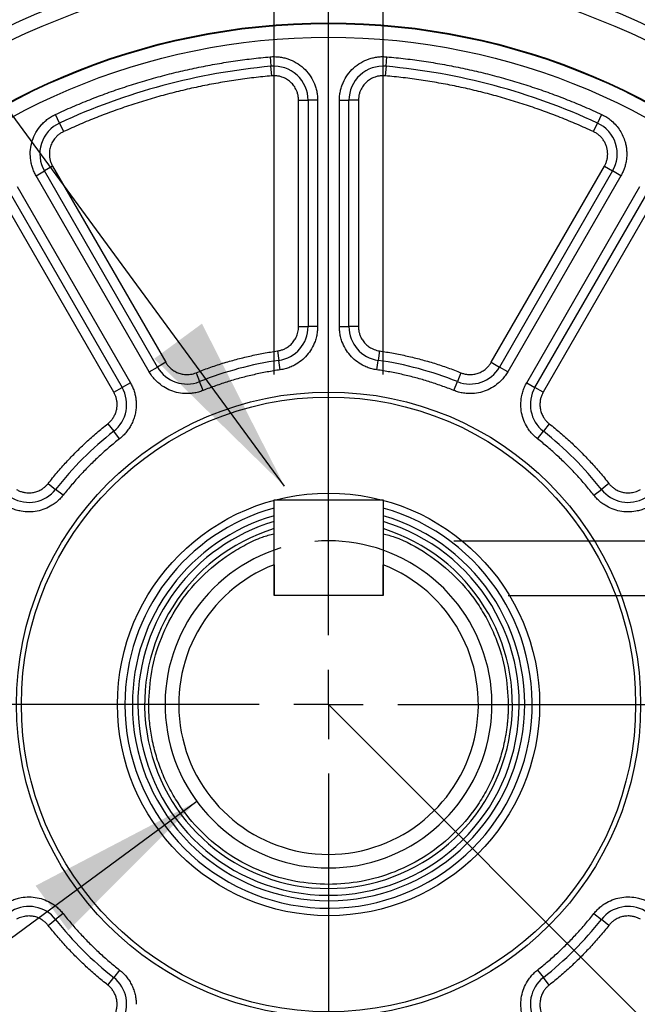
# Model space of a CAD drawing. Header units: millimetres. Extents: x 0 to 1118, y 0 to 864.
# Tile 6 of 30: x 302 to 348, y 220 to 292. Entities that reach past the tile are written whole.
import ezdxf

# ---------------------------------------------------------------- set-up
doc = ezdxf.new("R2010")
doc.units = ezdxf.units.MM
doc.header["$LTSCALE"] = 4
doc.linetypes.add('CENTERX2', pattern=[20.32, 12.7, -2.54, 2.54, -2.54])
doc.linetypes.add('HIDDEN', pattern=[1.905, 1.27, -0.635])
doc.layers.add('CENTER', color=40, linetype='CENTERX2')
doc.layers.add('HIDDEN', color=102, linetype='HIDDEN')
doc.layers.add('DIMENSIONS', color=140, linetype='Continuous', lineweight=25)
doc.layers.add('TEXT', color=140, linetype='Continuous', lineweight=25)
doc.styles.add('SLDTEXTSTYLE0', font='TXT', dxfattribs={"width": 0.7})
doc.dimstyles.new('SLDDIMSTYLE0', dxfattribs={"dimtxt": 8.632031, "dimasz": 13.208, "dimexe": 0, "dimexo": 0.0625, "dimgap": 2.158008, "dimtad": 0, "dimtih": 1, "dimtoh": 1, "dimrnd": 1e-09, "dimzin": 4, "dimdsep": 46, "dimtxsty": 'SLDTEXTSTYLE0', "dimsah": 1, "dimcen": 0.09, "dimadec": 0, "dimazin": 1, "dimtfac": 1, "dimtmove": 0, "dimatfit": 0, "dimfxl": 0, "dimfrac": 2, "dimtolj": 1, "dimtzin": 12, "dimarcsym": 0})
doc.dimstyles.new('SLDDIMSTYLE1', dxfattribs={"dimtxt": 8.632031, "dimasz": 13.208, "dimexe": 0, "dimexo": 0.0625, "dimgap": 2.158008, "dimtad": 0, "dimtih": 1, "dimtoh": 1, "dimrnd": 1e-09, "dimzin": 4, "dimdsep": 46, "dimtxsty": 'SLDTEXTSTYLE0', "dimsah": 1, "dimcen": 0, "dimadec": 0, "dimazin": 1, "dimtol": 1, "dimtp": 0.5, "dimtm": 0.5, "dimtfac": 1, "dimtofl": 0, "dimtmove": 0, "dimatfit": 3, "dimfxl": 0, "dimfrac": 2, "dimtolj": 1, "dimarcsym": 0})
doc.dimstyles.new('SLDDIMSTYLE2', dxfattribs={"dimtxt": 8.632031, "dimasz": 13.208, "dimexe": 0, "dimexo": 0.0625, "dimgap": 2.158008, "dimtad": 0, "dimtih": 1, "dimtoh": 1, "dimrnd": 1e-09, "dimzin": 4, "dimdsep": 46, "dimtxsty": 'SLDTEXTSTYLE0', "dimsah": 1, "dimcen": 0.09, "dimadec": 0, "dimazin": 1, "dimtol": 1, "dimtm": 0.036, "dimtfac": 1, "dimtdec": 3, "dimtmove": 0, "dimatfit": 0, "dimfxl": 0, "dimfrac": 2, "dimtolj": 1, "dimtzin": 0, "dimarcsym": 0})
doc.dimstyles.new('SLDDIMSTYLE3', dxfattribs={"dimtxt": 8.632031, "dimasz": 13.208, "dimexe": 0, "dimexo": 0.0625, "dimgap": 2.158008, "dimtad": 0, "dimtih": 1, "dimtoh": 1, "dimrnd": 1e-09, "dimzin": 4, "dimdsep": 46, "dimtxsty": 'SLDTEXTSTYLE0', "dimsah": 1, "dimcen": 0, "dimadec": 0, "dimazin": 1, "dimtfac": 1, "dimtofl": 0, "dimtmove": 0, "dimatfit": 3, "dimfxl": 0, "dimfrac": 2, "dimtolj": 1, "dimtzin": 12, "dimarcsym": 0})
doc.dimstyles.new('SLDDIMSTYLE6', dxfattribs={"dimtxt": 8.632031, "dimasz": 13.208, "dimexe": 0, "dimexo": 0.0625, "dimgap": 2.158008, "dimtad": 0, "dimtih": 1, "dimtoh": 1, "dimrnd": 1e-09, "dimzin": 4, "dimdsep": 46, "dimtxsty": 'SLDTEXTSTYLE0', "dimsah": 1, "dimcen": 0, "dimadec": 0, "dimazin": 1, "dimtol": 1, "dimtm": 0.018, "dimtfac": 1, "dimtdec": 3, "dimtofl": 0, "dimtmove": 0, "dimatfit": 3, "dimfxl": 0, "dimfrac": 2, "dimtolj": 1, "dimtzin": 0, "dimarcsym": 0})
doc.dimstyles.new('SLDDIMSTYLE7', dxfattribs={"dimtxt": 8.632031, "dimasz": 13.208, "dimexe": 0, "dimexo": 0.0625, "dimgap": 2.158008, "dimtad": 0, "dimtih": 1, "dimtoh": 1, "dimrnd": 1e-09, "dimzin": 4, "dimdsep": 46, "dimtxsty": 'SLDTEXTSTYLE0', "dimsah": 1, "dimcen": 0, "dimadec": 0, "dimazin": 1, "dimtol": 1, "dimtm": 0.025, "dimtfac": 1, "dimtdec": 3, "dimtofl": 0, "dimtmove": 0, "dimatfit": 3, "dimfxl": 0, "dimfrac": 2, "dimtolj": 1, "dimtzin": 0, "dimarcsym": 0})
doc.dimstyles.new('SLDDIMSTYLE8', dxfattribs={"dimtxt": 8.632031, "dimasz": 13.208, "dimexe": 0, "dimexo": 0.0625, "dimgap": 2.158008, "dimtad": 0, "dimtih": 1, "dimtoh": 1, "dimrnd": 1e-09, "dimzin": 4, "dimdsep": 46, "dimtxsty": 'SLDTEXTSTYLE0', "dimsah": 1, "dimcen": 0.09, "dimadec": 0, "dimazin": 1, "dimtol": 1, "dimtp": 0.036, "dimtfac": 1, "dimtdec": 3, "dimtmove": 0, "dimatfit": 0, "dimfxl": 0, "dimfrac": 2, "dimtolj": 1, "dimtzin": 0, "dimarcsym": 0})
doc.dimstyles.new('SLDDIMSTYLE9', dxfattribs={"dimtxt": 0.18, "dimasz": 13.208, "dimexe": 0, "dimexo": 0.0625, "dimgap": 0, "dimtad": 0, "dimtih": 1, "dimtoh": 1, "dimdec": 0, "dimrnd": 1e-09, "dimzin": 0, "dimdsep": 46, "dimtxsty": 'Standard', "dimsah": 1, "dimcen": 0.09, "dimadec": 0, "dimazin": 0, "dimtfac": 13.208, "dimtdec": 0, "dimtofl": 0, "dimtmove": 0, "dimatfit": 3, "dimfxl": 0, "dimfrac": 2, "dimtolj": 1, "dimtzin": 0, "dimarcsym": 0})

# ---------------------------------------------------------------- blocks, each defined once
blk = doc.blocks.new('_D')
at = {"layer": 'DIMENSIONS'}
for p, q in [((424.449, 277.947), (399.049, 277.947)), ((399.049, 277.947), (399.049, 254.12)), ((440.007, 277.947), (437.108, 277.947)), ((437.108, 277.947), (437.108, 264.228)), ((465.658, 277.947), (468.557, 277.947)), ((468.557, 277.947), (468.557, 264.228)), ((437.108, 264.228), (440.007, 264.228)), ((468.557, 264.228), (465.658, 264.228)), ((334.139, 254.12), (411.749, 254.12)), ((338.139, 250.12), (411.749, 250.12)), ((399.049, 250.12), (399.049, 224.72))]:
    blk.add_line(p, q, dxfattribs=at)
for points in [[(399.049, 254.12), (401.081, 267.328), (397.017, 267.328)], [(399.049, 250.12), (397.017, 236.912), (401.081, 236.912)]]:
    blk.add_solid(points, dxfattribs=at)
at = {"layer": 'DIMENSIONS', "char_height": 8.4667, "attachment_point": 1, "style": 'SLDTEXTSTYLE0'}
for s, insert in [('4.00', (440.007, 290.794)), ('0.16', (440.007, 275.142))]:
    blk.add_mtext(s, dxfattribs=dict(at, insert=insert))
blk = doc.blocks.new('_D_1')
at = {"layer": 'DIMENSIONS'}
for p, q in [((361.189, 179.333), (389.731, 129.896)), ((286.922, 142.432), (284.023, 142.432)), ((284.023, 142.432), (284.023, 128.712)), ((347.458, 142.432), (350.357, 142.432)), ((350.357, 142.432), (350.357, 128.712)), ((389.731, 129.896), (367.506, 129.896)), ((284.023, 128.712), (286.922, 128.712)), ((350.357, 128.712), (347.458, 128.712))]:
    blk.add_line(p, q, dxfattribs=at)
blk.add_solid([(361.189, 179.333), (366.033, 166.879), (369.552, 168.911)], dxfattribs=at)
at = {"layer": 'DIMENSIONS', "char_height": 8.4667, "attachment_point": 1, "style": 'SLDTEXTSTYLE0'}
for s, insert in [('±0.50', (326.27, 155.278)), ('%%c', (273.224, 155.278)), ('145.00', (286.257, 155.278)), ('±0.02', (312.573, 139.626)), ('5.71', (286.922, 139.626)), ('B.C.', (305.266, 123.975))]:
    blk.add_mtext(s, dxfattribs=dict(at, insert=insert))
blk = doc.blocks.new('_D_3')
at = {"layer": 'DIMENSIONS'}
for p, q in [((320.939, 266.32), (320.939, 386.962)), ((328.939, 266.32), (328.939, 386.962)), ((320.939, 374.262), (295.539, 374.262)), ((328.939, 374.262), (353.052, 374.262))]:
    blk.add_line(p, q, dxfattribs=at)
for points in [[(320.939, 374.262), (307.731, 376.294), (307.731, 372.23)], [(328.939, 374.262), (342.147, 372.23), (342.147, 376.294)]]:
    blk.add_solid(points, dxfattribs=at)
at = {"layer": 'DIMENSIONS', "attachment_point": 1, "style": 'SLDTEXTSTYLE0'}
for s, insert, char_height in [('0.000', (383.83, 392.036), 8.4667), ('8.00', (353.052, 385.799), 8.4667), ('0.036', (383.83, 380.747), 8.4667), ('-', (378.703, 380.747), 8.467), ('[0.31] KEY', (353.969, 367.028), 8.4667)]:
    blk.add_mtext(s, dxfattribs=dict(at, insert=insert, char_height=char_height))
blk = doc.blocks.new('_D_4')
at = {"layer": 'DIMENSIONS'}
for p, q in [((389.326, 293.7), (419.352, 317.754)), ((419.352, 317.754), (441.577, 317.754)), ((455.445, 307.649), (452.547, 307.649)), ((452.547, 307.649), (452.547, 293.929)), ((481.096, 307.649), (483.995, 307.649)), ((483.995, 307.649), (483.995, 293.929)), ((452.547, 293.929), (455.445, 293.929)), ((483.995, 293.929), (481.096, 293.929))]:
    blk.add_line(p, q, dxfattribs=at)
blk.add_solid([(389.326, 293.7), (400.905, 300.372), (398.364, 303.544)], dxfattribs=at)
at = {"layer": 'DIMENSIONS', "char_height": 8.4667, "attachment_point": 1, "style": 'SLDTEXTSTYLE0'}
for s, insert in [('4X', (460.815, 331.784)), ('R82.50', (447.927, 320.495)), ('3.25', (455.445, 304.844))]:
    blk.add_mtext(s, dxfattribs=dict(at, insert=insert))
blk = doc.blocks.new('_D_7')
at = {"layer": 'DIMENSIONS'}
for p, q in [((315.274, 235.007), (267.958, 200.185)), ((267.958, 200.185), (218.598, 200.185))]:
    blk.add_line(p, q, dxfattribs=at)
blk.add_solid([(315.274, 235.007), (303.432, 228.815), (305.84, 225.542)], dxfattribs=at)
at = {"layer": 'DIMENSIONS', "attachment_point": 1, "style": 'SLDTEXTSTYLE0'}
for s, insert, char_height in [('0.000', (209.726, 229.279), 8.4667), ('%%c', (158.734, 223.043), 8.4667), ('24.00', (171.767, 223.043), 8.4667), ('0.018', (209.726, 217.99), 8.4667), ('-', (204.599, 217.99), 8.467), ('[0.94]', (182.693, 204.271), 8.4667), ('SHAFT', (181.964, 190.552), 8.4667)]:
    blk.add_mtext(s, dxfattribs=dict(at, insert=insert, char_height=char_height))
blk = doc.blocks.new('_D_8')
at = {"layer": 'DIMENSIONS'}
for p, q in [((376.574, 223.179), (397.368, 215.552)), ((397.368, 215.552), (422.768, 215.552))]:
    blk.add_line(p, q, dxfattribs=at)
blk.add_solid([(376.574, 223.179), (388.275, 216.723), (389.674, 220.539)], dxfattribs=at)
at = {"layer": 'DIMENSIONS', "attachment_point": 1, "style": 'SLDTEXTSTYLE0'}
for s, insert, char_height in [('0.000', (480.941, 237.786), 8.4667), ('%%c', (422.768, 231.55), 8.4667), ('110.00', (435.801, 231.55), 8.4667), ('0.025', (480.941, 226.498), 8.4667), ('-', (475.814, 226.498), 8.467), ('[4.33]', (450.318, 212.778), 8.4667)]:
    blk.add_mtext(s, dxfattribs=dict(at, insert=insert, char_height=char_height))
blk = doc.blocks.new('_D_9')
at = {"layer": 'DIMENSIONS'}
for p, q in [((320.939, 266.32), (320.939, 405.87)), ((328.939, 266.32), (328.939, 405.87)), ((320.939, 393.17), (292.626, 393.17)), ((328.939, 393.17), (354.339, 393.17))]:
    blk.add_line(p, q, dxfattribs=at)
for points in [[(320.939, 393.17), (307.731, 395.202), (307.731, 391.138)], [(328.939, 393.17), (342.147, 391.138), (342.147, 395.202)]]:
    blk.add_solid(points, dxfattribs=at)
at = {"layer": 'DIMENSIONS', "attachment_point": 1, "style": 'SLDTEXTSTYLE0'}
for s, insert, char_height in [('0.036', (249.853, 410.944), 8.4667), ('+', (240.618, 410.944), 8.467), ('8.00', (214.968, 404.707), 8.4667), ('0.000', (249.853, 399.655), 8.4667), ('[0.31] KEYWAY', (205.027, 385.936), 8.46667)]:
    blk.add_mtext(s, dxfattribs=dict(at, insert=insert, char_height=char_height))
blk = doc.blocks.new('SW_CENTERMARKSYMBOL_0')
at = {"layer": 'CENTER', "color": 0}
for p, q in [((0, 5.08), (0, 57.54)), ((0, 0), (0, 2.54)), ((-5.08, 0), (-57.54, 0)), ((0, 0), (-2.54, 0)), ((0, 0), (0, -2.54)), ((0, 0), (2.54, 0)), ((5.08, 0), (57.54, 0)), ((0, -5.08), (0, -57.54))]:
    blk.add_line(p, q, dxfattribs=at)

msp = doc.modelspace()

# ---------------------------------------------------------------- linework, layer by layer
for p, q in [((320.651, 289.627), (320.714, 288.93)), ((320.777, 288.233), (320.714, 288.93)), ((329.163, 288.93), (329.1, 288.233)), ((329.163, 288.93), (329.226, 289.627)), ((322.739, 286.44), (323.439, 286.44)), ((322.739, 269.833), (322.739, 286.44)), ((323.439, 286.44), (323.439, 269.833)), ((324.139, 286.44), (323.439, 286.44)), ((324.139, 286.44), (324.139, 269.833)), ((325.739, 269.833), (325.739, 286.44)), ((325.739, 286.44), (326.439, 286.44)), ((326.439, 269.833), (326.439, 286.44)), ((327.139, 286.44), (326.439, 286.44)), ((327.139, 286.44), (327.139, 269.833)), ((305.192, 284.771), (304.898, 285.406)), ((344.979, 285.406), (344.685, 284.771)), ((305.192, 284.771), (305.487, 284.136)), ((344.391, 284.136), (344.685, 284.771)), ((303.471, 280.902), (304.078, 281.252)), ((304.684, 281.602), (304.078, 281.252)), ((312.381, 266.87), (304.078, 281.252)), ((304.684, 281.602), (312.987, 267.22)), ((336.89, 267.22), (345.193, 281.602)), ((345.799, 281.252), (337.496, 266.87)), ((345.193, 281.602), (345.799, 281.252)), ((346.406, 280.902), (345.799, 281.252)), ((311.775, 266.52), (303.471, 280.902)), ((346.406, 280.902), (338.102, 266.52)), ((301.48, 279.752), (309.783, 265.37)), ((302.086, 280.102), (310.389, 265.72)), ((339.488, 265.72), (347.791, 280.102)), ((340.094, 265.37), (348.398, 279.752)), ((309.177, 265.02), (300.873, 279.402)), ((349.004, 279.402), (340.7, 265.02)), ((322.739, 269.833), (323.439, 269.833)), ((324.139, 269.833), (323.439, 269.833)), ((325.739, 269.833), (326.439, 269.833)), ((327.139, 269.833), (326.439, 269.833)), ((321.196, 268.051), (321.296, 267.358)), ((328.681, 268.051), (328.581, 267.358)), ((321.396, 266.666), (321.296, 267.358)), ((328.481, 266.666), (328.581, 267.358)), ((311.775, 266.52), (312.381, 266.87)), ((312.987, 267.22), (312.381, 266.87)), ((336.89, 267.22), (337.496, 266.87)), ((338.102, 266.52), (337.496, 266.87)), ((315.214, 266.449), (315.474, 265.799)), ((334.663, 266.449), (334.403, 265.799)), ((309.177, 265.02), (309.783, 265.37)), ((310.389, 265.72), (309.783, 265.37)), ((315.734, 265.149), (315.474, 265.799)), ((334.143, 265.149), (334.403, 265.799)), ((339.488, 265.72), (340.094, 265.37)), ((340.7, 265.02), (340.094, 265.37)), ((308.732, 262.706), (309.165, 262.156)), ((341.146, 262.706), (340.713, 262.156)), ((309.598, 261.606), (309.165, 262.156)), ((340.28, 261.606), (340.713, 262.156)), ((304.353, 258.327), (304.903, 257.894)), ((305.453, 257.461), (304.903, 257.894)), ((344.424, 257.461), (344.974, 257.894)), ((345.524, 258.327), (344.974, 257.894)), ((320.939, 257.12), (328.939, 257.12)), ((320.939, 250.12), (320.939, 257.12)), ((328.939, 257.12), (328.939, 250.12)), ((320.939, 252.367), (320.939, 250.12)), ((328.939, 250.12), (328.939, 252.367)), ((328.939, 250.12), (320.939, 250.12)), ((304.353, 225.913), (304.903, 226.346)), ((305.453, 226.779), (304.903, 226.346)), ((344.424, 226.779), (344.974, 226.346)), ((345.524, 225.913), (344.974, 226.346)), ((309.598, 222.634), (309.165, 222.084)), ((340.28, 222.634), (340.713, 222.084)), ((308.732, 221.534), (309.165, 222.084)), ((341.146, 221.534), (340.713, 222.084))]:
    msp.add_line(p, q)
for radius in [55, 54, 50, 49.95, 48.95, 22.914, 22.55, 15.5]:
    msp.add_circle((324.939, 242.12), radius)
for centre, radius, start, end in [((324.939, 242.12), 47, 95.15714, 114.84286), ((320.939, 286.44), 2.5, 0, 95.15714), ((328.939, 286.44), 2.5, 84.84286, 180), ((324.939, 242.12), 47, 65.15714, 84.84286), ((306.243, 282.502), 2.5, 114.84286, 210), ((343.634, 282.502), 2.5, 330, 65.15714), ((320.939, 269.833), 2.5, 278.21321, 360), ((328.939, 269.833), 2.5, 180, 261.78679), ((324.939, 242.12), 25.5, 98.21321, 111.78679), ((324.939, 242.12), 25.5, 68.21321, 81.78679), ((314.546, 268.12), 2.5, 210, 291.78679), ((335.331, 268.12), 2.5, 248.21321, 330), ((307.618, 264.12), 2.5, 308.21321, 30), ((342.259, 264.12), 2.5, 150, 231.78679), ((324.939, 242.12), 25.5, 128.21321, 141.78679), ((324.939, 242.12), 25.5, 38.21321, 51.78679), ((302.939, 259.441), 2.5, 240, 321.78679), ((346.939, 259.441), 2.5, 218.21321, 300), ((324.939, 242.12), 14.95, 180, 74.48096), ((324.939, 242.12), 14.95, 105.51904, 180), ((324.939, 242.12), 14.404, 180, 73.87703), ((324.939, 242.12), 14.404, 106.12297, 180), ((324.939, 242.12), 14, 180, 73.39845), ((324.939, 242.12), 14, 106.60155, 180), ((324.939, 242.12), 13.5, 107.23529, 72.76471), ((324.939, 242.12), 12, 109.47122, 70.52878), ((324.939, 242.12), 11, 111.32369, 68.67631), ((302.939, 224.799), 2.5, 38.21321, 120), ((346.939, 224.799), 2.5, 60, 141.78679), ((324.939, 242.12), 25.5, 218.21321, 231.78679), ((324.939, 242.12), 25.5, 308.21321, 321.78679), ((307.618, 220.12), 2.5, 330, 51.78679), ((342.259, 220.12), 2.5, 128.21321, 210)]:
    msp.add_arc(centre, radius, start, end)
for points, knots in [([(304.898, 285.406), (305.106, 285.501), (305.52, 285.691), (306.147, 285.964), (306.776, 286.229), (307.409, 286.484), (308.045, 286.73), (308.685, 286.967), (309.328, 287.195), (309.974, 287.414), (310.624, 287.623), (311.277, 287.823), (311.933, 288.014), (312.812, 288.257), (313.916, 288.536), (315.25, 288.833), (316.59, 289.091), (317.937, 289.31), (319.291, 289.493), (320.197, 289.582), (320.651, 289.627)], [0, 0, 0, 0, 0.041743, 0.083444, 0.125111, 0.166753, 0.208378, 0.249995, 0.291612, 0.333239, 0.374883, 0.416553, 0.458258, 0.500006, 0.583448, 0.666755, 0.749995, 0.833237, 0.916549, 1, 1, 1, 1]), ([(320.651, 289.627), (320.707, 289.631), (320.818, 289.64), (320.984, 289.641), (321.15, 289.635), (321.314, 289.62), (321.478, 289.596), (321.64, 289.564), (321.802, 289.523), (322.119, 289.425), (322.577, 289.217), (323.112, 288.819), (323.558, 288.321), (323.833, 287.836), (323.991, 287.422), (324.076, 287.101), (324.129, 286.773), (324.135, 286.551), (324.139, 286.44)], [0, 0, 0, 0, 0.031566, 0.062881, 0.094027, 0.125091, 0.156157, 0.187313, 0.218643, 0.250231, 0.375087, 0.500041, 0.624896, 0.74985, 0.812711, 0.8749, 0.937102, 1, 1, 1, 1]), ([(325.739, 286.44), (325.739, 286.496), (325.741, 286.607), (325.754, 286.773), (325.775, 286.937), (325.805, 287.1), (325.843, 287.26), (325.89, 287.419), (325.946, 287.576), (326.072, 287.884), (326.319, 288.321), (326.765, 288.818), (327.301, 289.217), (327.809, 289.448), (328.235, 289.568), (328.562, 289.624), (328.894, 289.647), (329.115, 289.634), (329.226, 289.627)], [0, 0, 0, 0, 0.031566, 0.062881, 0.094027, 0.125091, 0.156157, 0.187313, 0.218643, 0.250231, 0.375087, 0.500041, 0.624896, 0.74985, 0.812711, 0.8749, 0.937102, 1, 1, 1, 1]), ([(329.226, 289.627), (329.453, 289.605), (329.907, 289.563), (330.586, 289.486), (331.264, 289.401), (331.94, 289.305), (332.614, 289.2), (333.286, 289.086), (333.957, 288.962), (334.626, 288.828), (335.293, 288.684), (335.959, 288.531), (336.623, 288.369), (337.505, 288.139), (338.601, 287.828), (339.904, 287.419), (341.194, 286.972), (342.47, 286.488), (343.734, 285.97), (344.564, 285.594), (344.979, 285.406)], [0, 0, 0, 0, 0.041743, 0.083444, 0.125111, 0.166753, 0.208378, 0.249995, 0.291612, 0.333239, 0.374883, 0.416553, 0.458258, 0.500006, 0.583448, 0.666755, 0.749995, 0.833237, 0.916549, 1, 1, 1, 1]), ([(320.777, 288.233), (320.556, 288.212), (320.116, 288.17), (319.457, 288.096), (318.799, 288.013), (318.143, 287.92), (317.489, 287.819), (316.836, 287.707), (316.185, 287.587), (315.536, 287.457), (314.888, 287.318), (314.242, 287.169), (313.597, 287.011), (312.741, 286.788), (311.677, 286.487), (310.412, 286.089), (309.161, 285.656), (307.922, 285.186), (306.695, 284.683), (305.89, 284.318), (305.487, 284.136)], [0, 0, 0, 0, 0.041743, 0.083444, 0.125111, 0.166752, 0.208378, 0.249995, 0.291612, 0.333239, 0.374883, 0.416553, 0.458258, 0.500006, 0.583448, 0.666755, 0.749995, 0.833236, 0.916549, 1, 1, 1, 1]), ([(322.739, 286.44), (322.738, 286.482), (322.736, 286.565), (322.723, 286.689), (322.702, 286.811), (322.672, 286.932), (322.634, 287.05), (322.556, 287.243), (322.412, 287.498), (322.161, 287.778), (321.86, 288.002), (321.555, 288.14), (321.274, 288.214), (321.026, 288.245), (320.86, 288.237), (320.777, 288.233)], [0, 0, 0, 0, 0.042018, 0.083642, 0.125073, 0.166514, 0.208168, 0.250236, 0.375067, 0.500073, 0.624904, 0.74991, 0.833505, 0.916326, 1, 1, 1, 1]), ([(329.1, 288.233), (329.059, 288.236), (328.976, 288.241), (328.851, 288.239), (328.727, 288.229), (328.605, 288.21), (328.483, 288.183), (328.284, 288.123), (328.017, 288.002), (327.716, 287.778), (327.465, 287.498), (327.3, 287.207), (327.202, 286.934), (327.148, 286.689), (327.142, 286.523), (327.139, 286.44)], [0, 0, 0, 0, 0.042018, 0.083642, 0.125073, 0.166514, 0.208168, 0.250236, 0.375067, 0.500073, 0.624904, 0.74991, 0.833505, 0.916326, 1, 1, 1, 1]), ([(344.391, 284.136), (344.189, 284.228), (343.787, 284.412), (343.179, 284.677), (342.568, 284.934), (341.954, 285.182), (341.336, 285.421), (340.715, 285.651), (340.091, 285.872), (339.464, 286.084), (338.833, 286.288), (338.199, 286.482), (337.562, 286.667), (336.709, 286.903), (335.637, 287.174), (334.343, 287.462), (333.042, 287.712), (331.735, 287.925), (330.421, 288.102), (329.541, 288.189), (329.1, 288.233)], [0, 0, 0, 0, 0.041743, 0.083444, 0.125111, 0.166752, 0.208378, 0.249995, 0.291612, 0.333239, 0.374883, 0.416553, 0.458258, 0.500006, 0.583448, 0.666755, 0.749995, 0.833236, 0.916549, 1, 1, 1, 1]), ([(303.471, 280.902), (303.444, 280.951), (303.39, 281.048), (303.318, 281.198), (303.255, 281.351), (303.199, 281.507), (303.152, 281.665), (303.113, 281.826), (303.082, 281.99), (303.038, 282.319), (303.034, 282.822), (303.171, 283.475), (303.435, 284.089), (303.76, 284.542), (304.069, 284.859), (304.325, 285.071), (304.6, 285.257), (304.799, 285.356), (304.898, 285.406)], [0, 0, 0, 0, 0.031566, 0.062881, 0.094027, 0.125091, 0.156157, 0.187313, 0.218643, 0.250231, 0.375087, 0.500041, 0.624896, 0.74985, 0.812711, 0.8749, 0.937102, 1, 1, 1, 1]), ([(344.979, 285.406), (345.032, 285.38), (345.14, 285.328), (345.294, 285.24), (345.444, 285.144), (345.588, 285.039), (345.8, 284.866), (346.062, 284.605), (346.34, 284.231), (346.562, 283.822), (346.703, 283.437), (346.784, 283.094), (346.827, 282.799), (346.832, 282.601), (346.834, 282.502)], [0, 0, 0, 0, 0.049119, 0.098021, 0.146858, 0.195784, 0.244951, 0.372417, 0.500027, 0.627494, 0.755104, 0.836821, 0.918217, 1, 1, 1, 1]), ([(305.487, 284.136), (305.449, 284.117), (305.374, 284.081), (305.267, 284.017), (305.165, 283.946), (305.068, 283.869), (304.977, 283.784), (304.834, 283.633), (304.664, 283.395), (304.515, 283.05), (304.438, 282.682), (304.44, 282.347), (304.492, 282.061), (304.568, 281.823), (304.645, 281.676), (304.684, 281.602)], [0, 0, 0, 0, 0.042018, 0.083642, 0.125073, 0.166514, 0.208168, 0.250236, 0.375067, 0.500073, 0.624904, 0.74991, 0.833505, 0.916326, 1, 1, 1, 1]), ([(345.434, 282.502), (345.434, 282.544), (345.432, 282.627), (345.418, 282.752), (345.397, 282.875), (345.356, 283.041), (345.281, 283.245), (345.157, 283.475), (345, 283.685), (344.817, 283.867), (344.614, 284.021), (344.465, 284.097), (344.391, 284.136)], [0, 0, 0, 0, 0.06134, 0.122416, 0.183524, 0.244964, 0.37239, 0.500073, 0.627499, 0.755182, 0.877525, 1, 1, 1, 1]), ([(345.193, 281.602), (345.212, 281.636), (345.25, 281.705), (345.298, 281.812), (345.34, 281.923), (345.385, 282.073), (345.426, 282.266), (345.432, 282.423), (345.434, 282.502)], [0, 0, 0, 0, 0.124754, 0.249336, 0.374281, 0.50012, 0.749343, 1, 1, 1, 1]), ([(346.834, 282.502), (346.834, 282.446), (346.832, 282.334), (346.818, 282.167), (346.797, 282.002), (346.766, 281.837), (346.718, 281.637), (346.645, 281.406), (346.539, 281.148), (346.45, 280.984), (346.406, 280.902)], [0, 0, 0, 0, 0.100233, 0.20008, 0.299814, 0.399712, 0.500049, 0.666841, 0.833064, 1, 1, 1, 1]), ([(321.196, 268.051), (321.237, 268.058), (321.319, 268.071), (321.439, 268.102), (321.557, 268.141), (321.672, 268.187), (321.846, 268.272), (322.067, 268.417), (322.307, 268.648), (322.501, 268.918), (322.624, 269.183), (322.695, 269.421), (322.732, 269.626), (322.736, 269.764), (322.739, 269.833)], [0, 0, 0, 0, 0.048588, 0.096845, 0.145003, 0.193294, 0.24195, 0.370891, 0.500041, 0.628982, 0.758131, 0.838887, 0.91915, 1, 1, 1, 1]), ([(324.139, 269.833), (324.138, 269.771), (324.136, 269.648), (324.119, 269.465), (324.093, 269.283), (324.056, 269.103), (324.009, 268.925), (323.91, 268.622), (323.717, 268.207), (323.371, 267.726), (322.945, 267.315), (322.51, 267.032), (322.109, 266.847), (321.758, 266.73), (321.517, 266.687), (321.396, 266.666)], [0, 0, 0, 0, 0.040535, 0.080807, 0.120951, 0.161102, 0.201394, 0.241962, 0.370947, 0.500049, 0.629034, 0.758136, 0.838911, 0.919172, 1, 1, 1, 1]), ([(328.481, 266.666), (328.421, 266.675), (328.299, 266.695), (328.12, 266.737), (327.944, 266.789), (327.771, 266.851), (327.602, 266.923), (327.316, 267.065), (326.933, 267.315), (326.506, 267.726), (326.16, 268.207), (325.942, 268.677), (325.816, 269.101), (325.751, 269.465), (325.743, 269.71), (325.739, 269.833)], [0, 0, 0, 0, 0.040535, 0.080807, 0.120951, 0.161102, 0.201394, 0.241962, 0.370947, 0.500049, 0.629034, 0.758136, 0.838911, 0.919172, 1, 1, 1, 1]), ([(327.139, 269.833), (327.139, 269.791), (327.141, 269.708), (327.154, 269.585), (327.175, 269.463), (327.205, 269.342), (327.264, 269.158), (327.376, 268.918), (327.57, 268.648), (327.81, 268.417), (328.054, 268.257), (328.28, 268.153), (328.477, 268.088), (328.613, 268.063), (328.681, 268.051)], [0, 0, 0, 0, 0.048588, 0.096845, 0.145003, 0.193294, 0.24195, 0.370891, 0.500041, 0.628982, 0.758131, 0.838887, 0.91915, 1, 1, 1, 1]), ([(315.214, 266.449), (315.375, 266.512), (315.697, 266.638), (316.184, 266.816), (316.673, 266.984), (317.165, 267.143), (317.66, 267.291), (318.157, 267.43), (318.657, 267.558), (319.159, 267.677), (319.664, 267.786), (320.172, 267.885), (320.683, 267.974), (321.025, 268.026), (321.196, 268.051)], [0, 0, 0, 0, 0.0836321, 0.1671015, 0.2504404, 0.3336814, 0.4168571, 0.5, 0.5831429, 0.6663186, 0.7495596, 0.8328985, 0.9163679, 1, 1, 1, 1]), ([(328.681, 268.051), (328.853, 268.026), (329.194, 267.974), (329.705, 267.885), (330.213, 267.786), (330.718, 267.677), (331.22, 267.558), (331.72, 267.43), (332.217, 267.291), (332.712, 267.143), (333.204, 266.984), (333.693, 266.816), (334.18, 266.638), (334.502, 266.512), (334.663, 266.449)], [0, 0, 0, 0, 0.083632, 0.167101, 0.25044, 0.333681, 0.416857, 0.5, 0.583143, 0.666319, 0.74956, 0.832899, 0.916368, 1, 1, 1, 1]), ([(312.987, 267.22), (313.009, 267.184), (313.052, 267.113), (313.125, 267.013), (313.204, 266.918), (313.291, 266.828), (313.434, 266.698), (313.65, 266.547), (313.954, 266.41), (314.277, 266.329), (314.568, 266.313), (314.816, 266.336), (315.019, 266.378), (315.149, 266.425), (315.214, 266.449)], [0, 0, 0, 0, 0.048588, 0.096845, 0.145003, 0.193294, 0.24195, 0.370891, 0.500041, 0.628982, 0.758131, 0.838887, 0.91915, 1, 1, 1, 1]), ([(321.396, 266.666), (321.234, 266.641), (320.91, 266.593), (320.427, 266.508), (319.946, 266.414), (319.468, 266.311), (318.992, 266.199), (318.519, 266.077), (318.049, 265.946), (317.581, 265.805), (317.115, 265.656), (316.652, 265.496), (316.191, 265.328), (315.886, 265.209), (315.734, 265.149)], [0, 0, 0, 0, 0.0836321, 0.1671015, 0.2504404, 0.3336814, 0.4168571, 0.5, 0.5831429, 0.6663186, 0.7495596, 0.8328985, 0.9163679, 1, 1, 1, 1]), ([(334.143, 265.149), (333.991, 265.209), (333.686, 265.328), (333.225, 265.496), (332.762, 265.656), (332.297, 265.805), (331.829, 265.946), (331.358, 266.077), (330.885, 266.199), (330.409, 266.311), (329.931, 266.414), (329.45, 266.508), (328.967, 266.593), (328.643, 266.641), (328.481, 266.666)], [0, 0, 0, 0, 0.083632, 0.167101, 0.25044, 0.333681, 0.416857, 0.5, 0.583143, 0.666319, 0.74956, 0.832899, 0.916368, 1, 1, 1, 1]), ([(334.663, 266.449), (334.702, 266.434), (334.779, 266.405), (334.899, 266.371), (335.02, 266.345), (335.143, 266.328), (335.336, 266.315), (335.6, 266.329), (335.923, 266.41), (336.227, 266.547), (336.466, 266.714), (336.646, 266.885), (336.78, 267.044), (336.853, 267.161), (336.89, 267.22)], [0, 0, 0, 0, 0.048588, 0.096845, 0.145003, 0.193294, 0.24195, 0.370891, 0.500041, 0.628982, 0.758131, 0.838887, 0.91915, 1, 1, 1, 1]), ([(315.734, 265.149), (315.676, 265.127), (315.561, 265.083), (315.385, 265.03), (315.207, 264.987), (315.026, 264.954), (314.843, 264.932), (314.524, 264.912), (314.068, 264.937), (313.493, 265.079), (312.953, 265.323), (312.528, 265.621), (312.208, 265.925), (311.969, 266.207), (311.84, 266.415), (311.775, 266.52)], [0, 0, 0, 0, 0.040535, 0.080807, 0.120951, 0.161102, 0.201394, 0.241962, 0.370947, 0.500049, 0.629034, 0.758136, 0.838911, 0.919172, 1, 1, 1, 1]), ([(338.102, 266.52), (338.07, 266.467), (338.007, 266.362), (337.901, 266.211), (337.788, 266.067), (337.666, 265.929), (337.536, 265.799), (337.298, 265.586), (336.924, 265.323), (336.384, 265.08), (335.809, 264.937), (335.291, 264.908), (334.851, 264.949), (334.49, 265.023), (334.259, 265.107), (334.143, 265.149)], [0, 0, 0, 0, 0.040535, 0.080807, 0.120951, 0.161102, 0.201394, 0.241962, 0.370947, 0.500049, 0.629034, 0.758136, 0.838911, 0.919172, 1, 1, 1, 1]), ([(310.389, 265.72), (310.417, 265.671), (310.471, 265.574), (310.543, 265.422), (310.607, 265.268), (310.663, 265.11), (310.721, 264.913), (310.773, 264.676), (310.811, 264.399), (310.816, 264.213), (310.818, 264.12)], [0, 0, 0, 0, 0.100233, 0.20008, 0.299814, 0.399712, 0.500049, 0.666841, 0.833064, 1, 1, 1, 1]), ([(340.28, 261.606), (340.232, 261.645), (340.136, 261.722), (340.002, 261.849), (339.876, 261.981), (339.757, 262.122), (339.647, 262.269), (339.47, 262.535), (339.263, 262.943), (339.099, 263.512), (339.04, 264.101), (339.086, 264.618), (339.189, 265.048), (339.314, 265.395), (339.43, 265.611), (339.488, 265.72)], [0, 0, 0, 0, 0.040535, 0.080807, 0.120951, 0.161102, 0.201394, 0.241962, 0.370947, 0.500049, 0.629034, 0.758136, 0.838911, 0.919172, 1, 1, 1, 1]), ([(309.418, 264.12), (309.417, 264.159), (309.416, 264.237), (309.404, 264.355), (309.385, 264.471), (309.349, 264.624), (309.287, 264.811), (309.214, 264.95), (309.177, 265.02)], [0, 0, 0, 0, 0.124754, 0.249336, 0.374281, 0.50012, 0.749343, 1, 1, 1, 1]), ([(340.7, 265.02), (340.68, 264.984), (340.64, 264.911), (340.59, 264.797), (340.547, 264.681), (340.513, 264.562), (340.472, 264.373), (340.448, 264.109), (340.482, 263.778), (340.574, 263.458), (340.706, 263.198), (340.849, 262.995), (340.987, 262.839), (341.093, 262.75), (341.146, 262.706)], [0, 0, 0, 0, 0.048588, 0.096845, 0.145003, 0.193294, 0.24195, 0.370891, 0.500041, 0.628982, 0.758131, 0.838887, 0.91915, 1, 1, 1, 1]), ([(308.732, 262.706), (308.767, 262.735), (308.837, 262.792), (308.933, 262.888), (309.022, 262.99), (309.102, 263.098), (309.175, 263.213), (309.26, 263.373), (309.344, 263.584), (309.407, 263.849), (309.414, 264.029), (309.418, 264.12)], [0, 0, 0, 0, 0.084117, 0.167293, 0.250005, 0.332735, 0.415966, 0.500172, 0.667354, 0.832674, 1, 1, 1, 1]), ([(310.818, 264.12), (310.817, 264.06), (310.815, 263.942), (310.8, 263.764), (310.775, 263.587), (310.728, 263.351), (310.644, 263.058), (310.503, 262.72), (310.325, 262.399), (310.112, 262.105), (309.871, 261.835), (309.689, 261.682), (309.598, 261.606)], [0, 0, 0, 0, 0.061773, 0.123377, 0.185002, 0.246843, 0.373355, 0.500047, 0.62656, 0.753252, 0.876581, 1, 1, 1, 1]), ([(304.353, 258.327), (304.461, 258.462), (304.676, 258.733), (305.009, 259.13), (305.348, 259.52), (305.695, 259.903), (306.049, 260.279), (306.411, 260.648), (306.779, 261.009), (307.155, 261.363), (307.538, 261.71), (307.929, 262.05), (308.326, 262.383), (308.596, 262.598), (308.732, 262.706)], [0, 0, 0, 0, 0.083632, 0.167101, 0.25044, 0.333681, 0.416857, 0.5, 0.583143, 0.666319, 0.74956, 0.832899, 0.916368, 1, 1, 1, 1]), ([(341.146, 262.706), (341.281, 262.598), (341.551, 262.383), (341.949, 262.05), (342.339, 261.71), (342.722, 261.363), (343.098, 261.009), (343.466, 260.648), (343.828, 260.279), (344.182, 259.903), (344.529, 259.52), (344.868, 259.13), (345.201, 258.733), (345.416, 258.462), (345.524, 258.327)], [0, 0, 0, 0, 0.083632, 0.167101, 0.25044, 0.333681, 0.416857, 0.5, 0.583143, 0.666319, 0.74956, 0.832899, 0.916368, 1, 1, 1, 1]), ([(309.598, 261.606), (309.469, 261.504), (309.213, 261.3), (308.837, 260.985), (308.468, 260.663), (308.105, 260.335), (307.75, 260), (307.401, 259.658), (307.059, 259.309), (306.724, 258.953), (306.395, 258.591), (306.074, 258.221), (305.759, 257.845), (305.555, 257.589), (305.453, 257.461)], [0, 0, 0, 0, 0.083632, 0.167101, 0.25044, 0.333681, 0.416857, 0.5, 0.583143, 0.666319, 0.74956, 0.832899, 0.916368, 1, 1, 1, 1]), ([(344.424, 257.461), (344.322, 257.589), (344.118, 257.845), (343.803, 258.221), (343.482, 258.591), (343.154, 258.953), (342.818, 259.309), (342.476, 259.658), (342.128, 260), (341.772, 260.335), (341.409, 260.663), (341.04, 260.985), (340.664, 261.3), (340.408, 261.504), (340.28, 261.606)], [0, 0, 0, 0, 0.083632, 0.167101, 0.25044, 0.333681, 0.416857, 0.5, 0.583143, 0.666319, 0.74956, 0.832899, 0.916368, 1, 1, 1, 1]), ([(302.039, 257.882), (302.075, 257.862), (302.148, 257.822), (302.261, 257.771), (302.377, 257.728), (302.497, 257.694), (302.686, 257.653), (302.949, 257.63), (303.28, 257.663), (303.601, 257.755), (303.861, 257.887), (304.064, 258.031), (304.219, 258.168), (304.308, 258.274), (304.353, 258.327)], [0, 0, 0, 0, 0.048588, 0.096845, 0.145003, 0.193294, 0.24195, 0.370891, 0.500041, 0.628982, 0.758131, 0.838887, 0.91915, 1, 1, 1, 1]), ([(345.524, 258.327), (345.551, 258.295), (345.603, 258.231), (345.69, 258.142), (345.782, 258.059), (345.88, 257.983), (346.041, 257.875), (346.276, 257.755), (346.596, 257.663), (346.928, 257.63), (347.219, 257.656), (347.46, 257.714), (347.656, 257.784), (347.778, 257.849), (347.839, 257.882)], [0, 0, 0, 0, 0.048588, 0.096845, 0.145003, 0.193294, 0.24195, 0.370891, 0.500041, 0.628982, 0.758131, 0.838887, 0.91915, 1, 1, 1, 1]), ([(305.453, 257.461), (305.414, 257.413), (305.336, 257.318), (305.21, 257.184), (305.077, 257.057), (304.937, 256.939), (304.79, 256.828), (304.524, 256.651), (304.116, 256.444), (303.547, 256.281), (302.958, 256.222), (302.441, 256.267), (302.011, 256.371), (301.663, 256.495), (301.447, 256.611), (301.339, 256.669)], [0, 0, 0, 0, 0.040535, 0.080807, 0.120951, 0.161102, 0.201394, 0.241962, 0.370947, 0.500049, 0.629034, 0.758136, 0.838911, 0.919172, 1, 1, 1, 1]), ([(348.539, 256.669), (348.485, 256.639), (348.377, 256.58), (348.21, 256.502), (348.04, 256.434), (347.866, 256.376), (347.688, 256.328), (347.375, 256.262), (346.92, 256.221), (346.331, 256.281), (345.761, 256.444), (345.299, 256.679), (344.938, 256.934), (344.661, 257.179), (344.504, 257.367), (344.424, 257.461)], [0, 0, 0, 0, 0.040535, 0.080807, 0.120951, 0.161102, 0.201394, 0.241962, 0.370947, 0.500049, 0.629034, 0.758136, 0.838911, 0.919172, 1, 1, 1, 1]), ([(311.739, 242.12), (311.781, 242.925), (311.87, 244.584), (312.604, 247.044), (313.822, 249.41), (315.539, 251.519), (317.302, 252.959), (318.859, 253.853), (319.929, 254.38), (320.65, 254.566), (320.939, 254.64)], [0, 0, 0, 0, 0.145043, 0.298773, 0.458895, 0.622415, 0.785934, 0.866082, 0.946262, 1, 1, 1, 1]), ([(328.939, 254.64), (329.227, 254.564), (330.375, 254.261), (332.221, 253.213), (334.341, 251.527), (335.772, 249.754), (336.68, 248.203), (337.399, 246.616), (338.008, 244.583), (338.096, 242.925), (338.139, 242.12)], [0, 0, 0, 0, 0.053738, 0.21386, 0.37738, 0.5409, 0.621047, 0.701227, 0.854957, 1, 1, 1, 1]), ([(338.139, 242.12), (338.138, 242.005), (338.136, 241.775), (338.122, 241.43), (338.1, 241.086), (338.068, 240.742), (338.028, 240.4), (337.978, 240.058), (337.867, 239.411), (337.645, 238.467), (337.225, 237.237), (336.679, 236.038), (335.773, 234.485), (334.339, 232.719), (332.228, 231.005), (329.862, 229.779), (327.402, 229.072), (324.939, 228.846), (322.475, 229.072), (320.015, 229.779), (317.649, 231.005), (315.538, 232.719), (314.105, 234.485), (313.198, 236.037), (312.652, 237.237), (312.232, 238.467), (311.99, 239.495), (311.858, 240.314), (311.789, 240.913), (311.747, 241.516), (311.741, 241.918), (311.739, 242.12)], [0, 0, 0, 0, 0.008343, 0.016672, 0.024993, 0.033312, 0.041634, 0.049965, 0.058311, 0.0892, 0.120102, 0.15228, 0.18447, 0.250119, 0.315767, 0.380052, 0.441771, 0.500002, 0.558232, 0.619951, 0.684236, 0.749885, 0.815534, 0.847711, 0.879901, 0.91079, 0.941693, 0.956282, 0.970843, 0.985405, 1, 1, 1, 1]), ([(301.339, 227.571), (301.392, 227.601), (301.5, 227.66), (301.667, 227.738), (301.837, 227.806), (302.011, 227.864), (302.189, 227.912), (302.502, 227.978), (302.957, 228.019), (303.546, 227.959), (304.116, 227.796), (304.579, 227.561), (304.939, 227.306), (305.216, 227.061), (305.374, 226.873), (305.453, 226.779)], [0, 0, 0, 0, 0.040535, 0.080807, 0.120951, 0.161102, 0.201394, 0.241962, 0.370947, 0.500049, 0.629034, 0.758136, 0.838911, 0.919172, 1, 1, 1, 1]), ([(344.424, 226.779), (344.463, 226.827), (344.541, 226.922), (344.667, 227.056), (344.8, 227.183), (344.94, 227.301), (345.087, 227.412), (345.353, 227.589), (345.761, 227.796), (346.33, 227.959), (346.92, 228.018), (347.436, 227.973), (347.866, 227.869), (348.214, 227.745), (348.43, 227.629), (348.539, 227.571)], [0, 0, 0, 0, 0.040535, 0.080807, 0.120951, 0.161102, 0.201394, 0.241962, 0.370947, 0.500049, 0.629034, 0.758136, 0.838911, 0.919172, 1, 1, 1, 1]), ([(304.353, 225.913), (304.327, 225.945), (304.274, 226.009), (304.187, 226.098), (304.095, 226.181), (303.997, 226.257), (303.837, 226.365), (303.601, 226.485), (303.281, 226.577), (302.949, 226.61), (302.659, 226.584), (302.417, 226.526), (302.221, 226.456), (302.1, 226.391), (302.039, 226.358)], [0, 0, 0, 0, 0.048588, 0.096845, 0.145003, 0.193294, 0.24195, 0.370891, 0.500041, 0.628982, 0.758131, 0.838887, 0.91915, 1, 1, 1, 1]), ([(305.453, 226.779), (305.555, 226.651), (305.759, 226.395), (306.074, 226.019), (306.395, 225.649), (306.724, 225.287), (307.059, 224.931), (307.401, 224.582), (307.75, 224.24), (308.105, 223.905), (308.468, 223.577), (308.837, 223.255), (309.213, 222.94), (309.469, 222.736), (309.598, 222.634)], [0, 0, 0, 0, 0.0836321, 0.1671015, 0.2504404, 0.3336814, 0.4168571, 0.5, 0.5831429, 0.6663186, 0.7495596, 0.8328985, 0.9163679, 1, 1, 1, 1]), ([(340.28, 222.634), (340.408, 222.736), (340.664, 222.94), (341.04, 223.255), (341.409, 223.577), (341.772, 223.905), (342.128, 224.24), (342.476, 224.582), (342.818, 224.931), (343.154, 225.287), (343.482, 225.649), (343.803, 226.019), (344.118, 226.395), (344.322, 226.651), (344.424, 226.779)], [0, 0, 0, 0, 0.0836321, 0.1671015, 0.2504404, 0.3336814, 0.4168571, 0.5, 0.5831429, 0.6663186, 0.7495596, 0.8328985, 0.9163679, 1, 1, 1, 1]), ([(347.839, 226.358), (347.802, 226.378), (347.73, 226.418), (347.616, 226.469), (347.5, 226.512), (347.38, 226.546), (347.191, 226.587), (346.928, 226.61), (346.597, 226.577), (346.276, 226.485), (346.016, 226.353), (345.813, 226.209), (345.658, 226.072), (345.569, 225.966), (345.524, 225.913)], [0, 0, 0, 0, 0.048588, 0.096845, 0.145003, 0.193294, 0.24195, 0.370891, 0.500041, 0.628982, 0.758131, 0.838887, 0.91915, 1, 1, 1, 1]), ([(308.732, 221.534), (308.596, 221.642), (308.326, 221.857), (307.929, 222.19), (307.538, 222.53), (307.155, 222.877), (306.779, 223.231), (306.411, 223.592), (306.049, 223.961), (305.695, 224.337), (305.348, 224.72), (305.009, 225.11), (304.676, 225.507), (304.461, 225.778), (304.353, 225.913)], [0, 0, 0, 0, 0.0836321, 0.1671015, 0.2504404, 0.3336814, 0.4168571, 0.5, 0.5831429, 0.6663186, 0.7495596, 0.8328985, 0.9163679, 1, 1, 1, 1]), ([(345.524, 225.913), (345.416, 225.778), (345.201, 225.507), (344.868, 225.11), (344.529, 224.72), (344.182, 224.337), (343.828, 223.961), (343.466, 223.592), (343.098, 223.231), (342.722, 222.877), (342.339, 222.53), (341.949, 222.19), (341.551, 221.857), (341.281, 221.642), (341.146, 221.534)], [0, 0, 0, 0, 0.0836321, 0.1671015, 0.2504404, 0.3336814, 0.4168571, 0.5, 0.5831429, 0.6663186, 0.7495596, 0.8328985, 0.9163679, 1, 1, 1, 1]), ([(309.598, 222.634), (309.644, 222.597), (309.736, 222.522), (309.866, 222.4), (309.99, 222.271), (310.147, 222.088), (310.324, 221.841), (310.503, 221.521), (310.644, 221.182), (310.744, 220.832), (310.807, 220.477), (310.814, 220.239), (310.818, 220.12)], [0, 0, 0, 0, 0.061773, 0.123377, 0.185002, 0.246843, 0.373355, 0.500047, 0.62656, 0.753252, 0.876581, 1, 1, 1, 1]), ([(339.488, 218.52), (339.458, 218.574), (339.398, 218.681), (339.32, 218.848), (339.252, 219.019), (339.194, 219.193), (339.146, 219.371), (339.081, 219.683), (339.04, 220.139), (339.099, 220.728), (339.263, 221.297), (339.497, 221.76), (339.753, 222.121), (339.998, 222.397), (340.185, 222.555), (340.28, 222.634)], [0, 0, 0, 0, 0.040535, 0.080807, 0.120951, 0.161102, 0.201394, 0.241962, 0.370947, 0.500049, 0.629034, 0.758136, 0.838911, 0.919172, 1, 1, 1, 1]), ([(309.418, 220.12), (309.417, 220.166), (309.415, 220.256), (309.4, 220.391), (309.375, 220.524), (309.339, 220.654), (309.294, 220.782), (309.221, 220.948), (309.107, 221.144), (308.938, 221.358), (308.801, 221.475), (308.732, 221.534)], [0, 0, 0, 0, 0.084117, 0.167293, 0.250005, 0.332735, 0.415966, 0.500172, 0.667354, 0.832674, 1, 1, 1, 1]), ([(341.146, 221.534), (341.113, 221.508), (341.049, 221.455), (340.96, 221.369), (340.878, 221.276), (340.801, 221.178), (340.693, 221.018), (340.574, 220.782), (340.482, 220.462), (340.448, 220.131), (340.474, 219.84), (340.532, 219.598), (340.602, 219.403), (340.668, 219.281), (340.7, 219.22)], [0, 0, 0, 0, 0.048588, 0.096845, 0.145003, 0.193294, 0.24195, 0.370891, 0.500041, 0.628982, 0.758131, 0.838887, 0.91915, 1, 1, 1, 1]), ([(309.177, 219.22), (309.196, 219.254), (309.234, 219.323), (309.282, 219.43), (309.324, 219.541), (309.369, 219.691), (309.409, 219.884), (309.415, 220.041), (309.418, 220.12)], [0, 0, 0, 0, 0.124754, 0.249336, 0.374281, 0.50012, 0.749343, 1, 1, 1, 1])]:
    msp.add_open_spline(points, degree=3, knots=knots)
at = {"layer": 'CENTER'}
msp.add_line((324.939, 242.12), (376.204, 190.855), dxfattribs=at)
msp.add_circle((324.939, 242.12), 72.5, dxfattribs=at)
at = {"layer": 'HIDDEN'}
msp.add_arc((324.939, 242.12), 12, 70.52878, 109.47122, dxfattribs=at)

# ---------------------------------------------------------------- block references
at = {"layer": 'CENTER'}
msp.add_blockref('SW_CENTERMARKSYMBOL_0', (324.939, 242.12), dxfattribs=at)

# ---------------------------------------------------------------- dimensions: what is measured, and where the dimension line sits
at = {"layer": 'DIMENSIONS'}
for base, text, dimstyle, picture, middle in [((328.939, 393.17), '<>\\P[0.31] KEYWAY', 'SLDDIMSTYLE8', '_D_9', (248.826, 393.17)), ((328.939, 374.262), '<>\\P[0.31] KEY', 'SLDDIMSTYLE2', '_D_3', (384.857, 374.262))]:
    dim = msp.add_linear_dim(base=base, p1=(320.939, 257.12), p2=(328.939, 257.12), text=text, dimstyle=dimstyle, dxfattribs=at)
    dim.commit()
    dim.dimension.update_dxf_attribs({"geometry": picture, "text_midpoint": middle, "dimtype": 160})
dim = msp.add_radius_dim(center=(324.939, 242.12), mpoint=(389.326, 293.7), text='4X\\P<>', dimstyle='SLDDIMSTYLE3', dxfattribs=at)
dim.commit()
dim.dimension.update_dxf_attribs({"geometry": '_D_4', "text_midpoint": (468.271, 313.293), "dimtype": 164})
for p1, p2, text, dimstyle, picture, middle in [((288.689, 304.907), (361.189, 179.333), '<>\\PB.C.', 'SLDDIMSTYLE1', '_D_1', (317.19, 135.572)), ((273.303, 261.061), (376.574, 223.179), '<>\\P[4.33]', 'SLDDIMSTYLE7', '_D_8', (468.271, 220.013)), ((334.603, 249.233), (315.274, 235.007), '<>\\P[0.94]\\PSHAFT', 'SLDDIMSTYLE6', '_D_7', (200.646, 204.646))]:
    dim = msp.add_diameter_dim_2p(p1=p1, p2=p2, text=text, dimstyle=dimstyle, dxfattribs=at)
    dim.commit()
    dim.dimension.update_dxf_attribs({"geometry": picture, "text_midpoint": middle, "dimtype": 163})
dim = msp.add_linear_dim(base=(399.049, 254.12), p1=(328.939, 250.12), p2=(324.939, 254.12), angle=90, dimstyle='SLDDIMSTYLE0', dxfattribs=at)
dim.commit()
dim.dimension.update_dxf_attribs({"geometry": '_D', "text_midpoint": (399.049, 277.947), "dimtype": 160})

# ---------------------------------------------------------------- leaders
at = {"layer": 'TEXT', "linetype": 'CENTERX2', "lineweight": 18}
msp.add_leader([(321.713, 258.12), (260.342, 341.695), (234.942, 341.695)], dimstyle='SLDDIMSTYLE9', dxfattribs=at)

doc.saveas('drawing.dxf')
